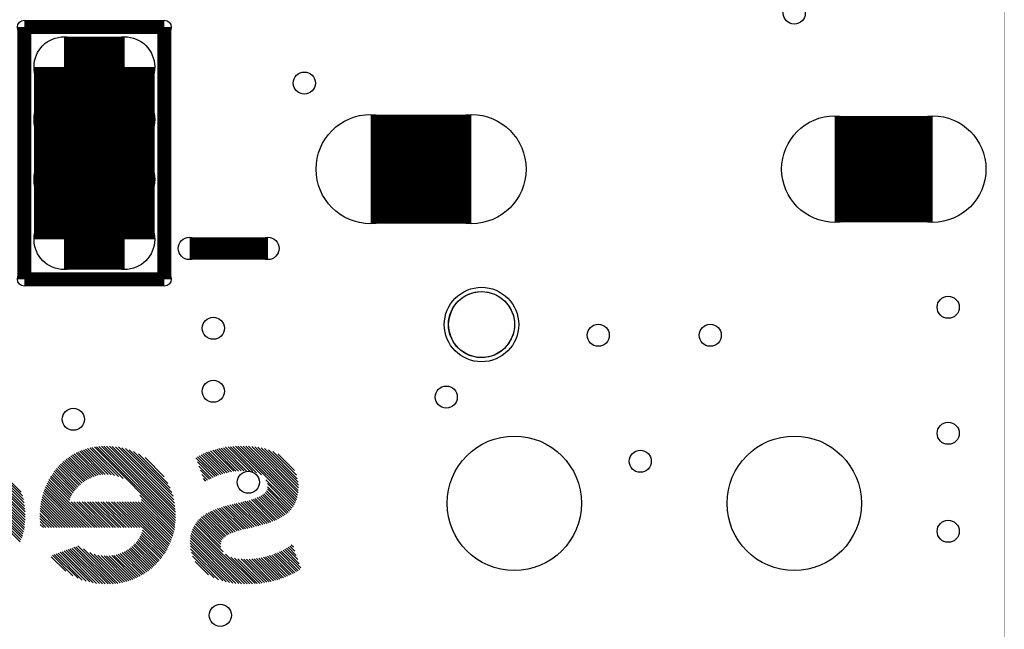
# Model space of a CAD drawing. Extents: x 0 to 26.8, y 0 to 19.7.
# Tile 11 of 12: x 17.9 to 26.8, y 10.3 to 15.8. Entities that reach past the tile are written whole.
import ezdxf

# ---------------------------------------------------------------- set-up
doc = ezdxf.new("R2010")
doc.units = 0
doc.layers.get('0').update_dxf_attribs({"linetype": 'CONTINUOUS'})
for name, color, linetype in [('SEEEDSTUDIOXIAONRF52840V1_1_GBO', 7, 'CONTINUOUS'), ('SEEEDSTUDIOXIAONRF52840V1_1_GBS', 6, 'CONTINUOUS'), ('SEEEDSTUDIOXIAONRF52840V1_1_TXT', 12, 'CONTINUOUS')]:
    doc.layers.add(name, color=color, linetype=linetype)

# ---------------------------------------------------------------- blocks, each defined once
blk = doc.blocks.new('ROUND_3')
blk.add_circle((0, 0), 0.0635)
blk = doc.blocks.new('ROUND_2')
blk.add_circle((0, 0), 0)
blk = doc.blocks.new('ROUND_18')
blk.add_circle((0, 0), 0.1016)
blk = doc.blocks.new('ROUND_20')
blk.add_circle((0, 0), 0.6096)
blk = doc.blocks.new('ROUND_22')
blk.add_circle((0, 0), 0.3378)
blk = doc.blocks.new('ROUND_21')
blk.add_circle((0, 0), 0.2731)
blk = doc.blocks.new('ROUND_23')
blk.add_circle((0, 0), 0.4826)
blk = doc.blocks.new('ROUND_24')
blk.add_circle((0, 0), 0.4953)
blk = doc.blocks.new('ROUND_85')
blk.add_circle((0, 0), 0.1003)
blk = doc.blocks.new('ROUND_5')
blk.add_circle((0, 0), 0.254)
blk = doc.blocks.new('ROUND_53')
blk.add_circle((0, 0), 0.2997)

msp = doc.modelspace()

# ---------------------------------------------------------------- linework, layer by layer
at = {"layer": 'SEEEDSTUDIOXIAONRF52840V1_1_GBO'}
for points, const_width in [([(26.797, 3.1877), (26.797, 17.1577)], 0.00254), ([(19.177, 15.7607), (17.907, 15.7607)], 0.127), ([(17.907, 15.7607), (17.907, 13.4747)], 0.127), ([(19.177, 13.4747), (19.177, 15.7607)], 0.127), ([(19.4056, 13.7541), (20.1168, 13.7541)], 0.2032), ([(17.907, 13.4747), (19.177, 13.4747)], 0.127)]:
    msp.add_lwpolyline(points, dxfattribs=dict(at, const_width=const_width))
for points in [[(21.86686, 13.2969), (21.91258, 13.32738)], [(21.91258, 13.32738), (21.96338, 13.3477)], [(21.96338, 13.3477), (22.01418, 13.3604)], [(22.01418, 13.3604), (22.06752, 13.36294)], [(22.06752, 13.36294), (22.12086, 13.35532)], [(22.12086, 13.35532), (22.17166, 13.34008)], [(22.17166, 13.34008), (22.21992, 13.31214)], [(22.21992, 13.31214), (22.2631, 13.27912)], [(21.79828, 13.21816), (21.82876, 13.26134)], [(21.82876, 13.26134), (21.86686, 13.2969)], [(22.2631, 13.27912), (22.29612, 13.23848)], [(22.29612, 13.23848), (22.32406, 13.19276)], [(21.76018, 13.11656), (21.77542, 13.16736)], [(21.77542, 13.16736), (21.79828, 13.21816)], [(22.32406, 13.19276), (22.34438, 13.14196)], [(22.34438, 13.14196), (22.35454, 13.09116)], [(21.7551, 13.06322), (21.76018, 13.11656)], [(21.76018, 13.00988), (21.7551, 13.06322)], [(22.35454, 13.09116), (22.35454, 13.03528)], [(21.77542, 12.95908), (21.76018, 13.00988)], [(21.79828, 12.90828), (21.77542, 12.95908)], [(22.34438, 12.98448), (22.32406, 12.93368)], [(22.35454, 13.03528), (22.34438, 12.98448)], [(21.82876, 12.8651), (21.79828, 12.90828)], [(21.86686, 12.82954), (21.82876, 12.8651)], [(22.29612, 12.88796), (22.2631, 12.84732)], [(22.32406, 12.93368), (22.29612, 12.88796)], [(21.91258, 12.79906), (21.86686, 12.82954)], [(21.96338, 12.77874), (21.91258, 12.79906)], [(22.01418, 12.76604), (21.96338, 12.77874)], [(22.17166, 12.78636), (22.12086, 12.77112)], [(22.21992, 12.8143), (22.17166, 12.78636)], [(22.2631, 12.84732), (22.21992, 12.8143)], [(22.06752, 12.7635), (22.01418, 12.76604)], [(22.12086, 12.77112), (22.06752, 12.7635)], [(17.18056, 11.95324), (17.907, 11.22426)], [(17.90954, 11.24712), (17.20088, 11.95578)], [(17.22374, 11.95832), (17.91208, 11.26744)], [(17.91462, 11.2903), (17.24406, 11.96086)], [(17.26946, 11.96086), (17.91462, 11.3157)], [(17.91462, 11.33856), (17.29232, 11.96086)], [(17.31772, 11.96086), (17.91462, 11.36396)], [(17.91208, 11.38936), (17.34312, 11.95832)], [(17.37106, 11.95578), (17.90954, 11.4173)], [(17.90446, 11.44778), (17.399, 11.9507)], [(17.42948, 11.94562), (17.89938, 11.47826)], [(17.88922, 11.50874), (17.4625, 11.93546)], [(17.49806, 11.9253), (17.87906, 11.5443)], [(18.34388, 11.88212), (18.53946, 11.68654)], [(18.55724, 11.69162), (18.35912, 11.88974)], [(18.3769, 11.8999), (18.57756, 11.6967)], [(18.59788, 11.70178), (18.39214, 11.90752)], [(18.40992, 11.91514), (18.6182, 11.70432)], [(18.64106, 11.70432), (18.42516, 11.92022)], [(18.44294, 11.92784), (18.66646, 11.70432)], [(18.6944, 11.70178), (18.46326, 11.93292)], [(18.48104, 11.94054), (18.72488, 11.69416)], [(18.76044, 11.684), (18.50136, 11.94562)], [(18.51914, 11.94816), (18.80362, 11.66622)], [(19.27098, 11.22172), (18.542, 11.95324)], [(18.56232, 11.95578), (19.27352, 11.24458)], [(19.27606, 11.2649), (18.58264, 11.95832)], [(18.6055, 11.96086), (19.2786, 11.28776)], [(19.2786, 11.31062), (18.62836, 11.96086)], [(18.65376, 11.96086), (19.2786, 11.33602)], [(19.2786, 11.36142), (18.67916, 11.96086)], [(18.70456, 11.95832), (19.27606, 11.38682)], [(19.27352, 11.41476), (18.7325, 11.95578)], [(18.76044, 11.95324), (19.26844, 11.4427)], [(19.26336, 11.47318), (18.79092, 11.94562)], [(18.82394, 11.938), (19.25574, 11.5062)], [(19.24558, 11.53922), (18.85696, 11.92784)], [(18.8976, 11.9126), (19.23034, 11.57986)], [(19.21002, 11.62304), (18.94332, 11.88974)], [(19.69008, 11.70432), (19.50974, 11.88212)], [(19.52752, 11.88974), (19.70786, 11.7094)], [(19.72564, 11.71448), (19.5453, 11.89736)], [(19.56054, 11.90498), (19.74596, 11.71956)], [(19.76628, 11.72464), (19.57832, 11.91006)], [(19.5961, 11.91768), (19.7866, 11.72718)], [(19.80692, 11.73226), (19.61642, 11.92276)], [(19.6342, 11.92784), (19.82724, 11.7348)], [(19.8501, 11.7348), (19.65452, 11.93292)], [(19.6723, 11.938), (19.87296, 11.73734)], [(19.89836, 11.73734), (19.69262, 11.94308)], [(19.71294, 11.94562), (19.92376, 11.7348)], [(19.9517, 11.73226), (19.73326, 11.9507)], [(19.75612, 11.95324), (19.97964, 11.72972)], [(20.01266, 11.71956), (19.77644, 11.95578)], [(20.05838, 11.69924), (19.7993, 11.95832)], [(19.82216, 11.96086), (20.35556, 11.42746)], [(20.36318, 11.4427), (19.84502, 11.96086)], [(19.86788, 11.96086), (20.3708, 11.46048)], [(20.37588, 11.47826), (19.89328, 11.96086)], [(19.91614, 11.96086), (20.3835, 11.49604)], [(20.38604, 11.51636), (19.94154, 11.96086)], [(19.96948, 11.95832), (20.39112, 11.53668)], [(20.39112, 11.55954), (19.99742, 11.95578)], [(20.02536, 11.9507), (20.39366, 11.5824)], [(20.39366, 11.6078), (20.05584, 11.94562)], [(20.08632, 11.938), (20.39112, 11.6332)], [(20.3835, 11.66368), (20.12188, 11.92784)], [(20.15998, 11.9126), (20.37588, 11.6967)], [(20.3581, 11.73988), (20.2057, 11.89228)], [(18.23466, 11.79576), (18.41754, 11.61288)], [(18.43024, 11.62558), (18.24736, 11.80846)], [(18.26006, 11.82116), (18.44548, 11.63574)], [(18.45818, 11.6459), (18.27276, 11.83132)], [(18.28546, 11.84148), (18.47342, 11.65606)], [(18.48866, 11.66368), (18.3007, 11.85164)], [(18.3134, 11.8618), (18.50644, 11.6713)], [(18.52168, 11.67892), (18.32864, 11.87196)], [(19.00174, 11.85672), (19.177, 11.68146)], [(19.46402, 11.85418), (19.63674, 11.684)], [(19.61896, 11.67638), (19.47672, 11.81862)], [(19.65198, 11.69162), (19.47926, 11.86434)], [(19.4945, 11.87196), (19.66976, 11.6967)], [(18.16862, 11.71702), (18.34896, 11.53668)], [(18.35912, 11.55192), (18.17878, 11.73226)], [(18.18894, 11.74496), (18.36928, 11.56462)], [(18.37944, 11.57732), (18.1991, 11.75766)], [(18.2118, 11.7729), (18.39214, 11.59002)], [(18.40484, 11.60272), (18.22196, 11.7856)], [(19.48942, 11.78052), (19.60118, 11.66876)], [(19.58594, 11.66114), (19.50466, 11.74242)], [(19.51736, 11.70432), (19.56816, 11.65352)], [(18.11528, 11.62558), (18.5166, 11.22426)], [(18.542, 11.22426), (18.1229, 11.64082)], [(18.13052, 11.6586), (18.31848, 11.47064)], [(18.32356, 11.49096), (18.14068, 11.67384)], [(18.1483, 11.68908), (18.33118, 11.5062)], [(18.3388, 11.52144), (18.15846, 11.70178)], [(19.55292, 11.64336), (19.5326, 11.66622)], [(20.3454, 11.41222), (20.09902, 11.65606)], [(20.11426, 11.6205), (20.33524, 11.39698)], [(18.39468, 11.22426), (18.07972, 11.53922)], [(18.08734, 11.557), (18.42008, 11.22426)], [(18.44294, 11.22426), (18.09242, 11.57478)], [(18.10004, 11.59256), (18.46834, 11.22426)], [(18.4912, 11.22426), (18.10766, 11.6078)], [(20.27428, 11.33856), (20.08124, 11.52906)], [(20.09394, 11.54176), (20.28698, 11.34872)], [(20.29968, 11.35888), (20.1041, 11.55446)], [(20.11172, 11.57224), (20.31238, 11.37158)], [(20.32508, 11.38428), (20.11426, 11.59256)], [(17.8689, 11.09218), (17.50568, 11.4554)], [(17.53108, 11.4554), (17.87652, 11.10996)], [(17.88414, 11.12774), (17.55394, 11.4554)], [(17.57934, 11.4554), (17.88922, 11.14552)], [(17.90446, 11.20394), (17.58696, 11.52144)], [(17.6022, 11.4808), (17.89938, 11.18362)], [(17.8943, 11.16584), (17.6022, 11.4554)], [(18.05686, 11.44016), (18.27276, 11.22426)], [(18.29816, 11.22426), (18.0594, 11.46048)], [(18.06448, 11.4808), (18.32356, 11.22426)], [(18.34642, 11.22426), (18.06956, 11.50112)], [(18.07464, 11.5189), (18.37182, 11.22426)], [(18.33118, 11.4554), (18.56486, 11.22426)], [(18.59026, 11.22426), (18.35658, 11.4554)], [(18.38198, 11.4554), (18.61312, 11.22426)], [(18.63852, 11.22426), (18.40484, 11.4554)], [(18.43024, 11.4554), (18.66138, 11.22426)], [(18.68678, 11.22426), (18.4531, 11.4554)], [(18.4785, 11.4554), (18.71218, 11.22426)], [(18.73504, 11.22426), (18.50136, 11.4554)], [(18.52676, 11.4554), (18.76044, 11.22426)], [(18.7833, 11.22426), (18.55216, 11.4554)], [(18.57502, 11.4554), (18.8087, 11.22426)], [(18.83156, 11.22426), (18.60042, 11.4554)], [(18.62328, 11.4554), (18.85696, 11.22426)], [(18.88236, 11.22426), (18.64868, 11.4554)], [(18.67154, 11.4554), (18.90522, 11.22426)], [(18.93062, 11.22426), (18.69694, 11.4554)], [(18.7198, 11.4554), (18.95348, 11.22426)], [(18.97888, 11.22426), (18.7452, 11.4554)], [(18.7706, 11.4554), (19.2024, 11.0236)], [(19.21002, 11.04138), (18.79346, 11.4554)], [(18.81886, 11.4554), (19.21764, 11.05662)], [(19.22526, 11.07186), (18.84172, 11.4554)], [(18.86712, 11.4554), (19.23288, 11.08964)], [(19.2405, 11.10742), (18.88998, 11.4554)], [(18.91538, 11.4554), (19.24558, 11.1252)], [(19.2532, 11.14298), (18.94078, 11.4554)], [(18.95348, 11.51636), (19.26844, 11.2014)], [(18.96364, 11.4554), (19.25828, 11.1633)], [(19.26336, 11.18108), (18.96872, 11.47826)], [(19.80946, 11.43762), (20.01266, 11.23442)], [(20.03298, 11.2395), (19.82978, 11.44016)], [(19.8501, 11.44524), (20.05076, 11.24458)], [(20.07108, 11.24966), (19.87042, 11.45032)], [(19.8882, 11.4554), (20.08886, 11.25474)], [(20.10918, 11.25982), (19.90852, 11.46048)], [(19.92884, 11.46302), (20.12696, 11.2649)], [(20.14474, 11.27252), (19.94662, 11.4681)], [(19.96694, 11.47572), (20.16252, 11.28014)], [(20.1803, 11.28522), (19.98472, 11.4808)], [(20.0025, 11.48588), (20.19554, 11.29284)], [(20.21332, 11.30046), (20.02028, 11.4935)], [(20.03806, 11.50112), (20.22856, 11.31062)], [(20.2438, 11.31824), (20.0533, 11.50874)], [(20.06854, 11.5189), (20.25904, 11.3284)], [(18.0467, 11.35126), (18.17624, 11.22426)], [(18.04924, 11.39698), (18.2245, 11.22426)], [(18.20164, 11.22426), (18.04924, 11.37666)], [(18.2499, 11.22426), (18.05432, 11.41984)], [(19.558, 11.34872), (19.75104, 11.15568)], [(19.76628, 11.1633), (19.57324, 11.35634)], [(19.59102, 11.36396), (19.78406, 11.17092)], [(19.80184, 11.17854), (19.60626, 11.37158)], [(19.62404, 11.3792), (19.81962, 11.18362)], [(19.8374, 11.19124), (19.64182, 11.38682)], [(19.6596, 11.39444), (19.85518, 11.19632)], [(19.8755, 11.2014), (19.67738, 11.39952)], [(19.69516, 11.4046), (19.89582, 11.20648)], [(19.9136, 11.21156), (19.71294, 11.41222)], [(19.73326, 11.4173), (19.93392, 11.2141)], [(19.95424, 11.21918), (19.75104, 11.42238)], [(19.77136, 11.42746), (19.97456, 11.22426)], [(19.99234, 11.22934), (19.79168, 11.43254)], [(18.15338, 11.22426), (18.0467, 11.3284)], [(18.0467, 11.303), (18.12798, 11.22426)], [(18.10258, 11.22426), (18.04924, 11.2776)], [(19.69008, 11.04392), (19.4691, 11.26744)], [(19.47926, 11.28268), (19.69008, 11.07186)], [(19.69262, 11.09218), (19.48942, 11.29538)], [(19.50212, 11.30554), (19.70024, 11.10996)], [(19.7104, 11.12266), (19.51482, 11.31824)], [(19.53006, 11.3284), (19.7231, 11.13536)], [(19.7358, 11.14552), (19.5453, 11.33856)], [(18.05178, 11.24966), (18.07972, 11.22426)], [(19.17446, 10.98042), (18.9738, 11.17854)], [(18.97888, 11.19886), (19.18462, 10.99312)], [(19.19224, 11.00836), (18.98142, 11.22172)], [(19.42084, 11.16838), (19.87804, 10.71118)], [(19.90344, 10.71118), (19.42592, 11.1887)], [(19.43354, 11.20648), (19.92884, 10.71118)], [(19.9517, 10.71118), (19.44116, 11.22426)], [(19.9771, 10.71118), (19.44878, 11.2395)], [(19.45894, 11.25474), (19.7104, 11.00328)], [(19.10842, 10.89914), (18.92046, 11.0871)], [(18.93062, 11.0998), (19.12112, 10.91184)], [(19.13128, 10.92454), (18.94078, 11.11504)], [(18.95094, 11.13028), (19.14398, 10.93724)], [(19.15414, 10.94994), (18.95856, 11.14552)], [(18.96618, 11.16076), (19.1643, 10.96518)], [(19.7993, 10.7188), (19.41068, 11.10488)], [(19.41068, 11.08202), (19.76882, 10.72388)], [(19.41322, 11.12774), (19.82724, 10.71626)], [(19.85264, 10.71372), (19.41576, 11.1506)], [(18.21434, 10.99058), (18.46834, 10.73658)], [(18.50136, 10.72896), (18.23212, 10.9982)], [(18.2499, 11.00328), (18.53184, 10.72134)], [(18.56232, 10.71626), (18.26768, 11.0109)], [(18.28546, 11.01598), (18.58772, 10.71372)], [(18.61566, 10.71118), (18.30324, 11.0236)], [(18.32102, 11.02868), (18.64106, 10.71118)], [(18.66646, 10.71118), (18.3388, 11.0363)], [(18.35658, 11.04392), (18.68932, 10.71118)], [(18.71218, 10.71118), (18.37436, 11.049)], [(18.39214, 11.05662), (18.73504, 10.71372)], [(18.75536, 10.71626), (18.44294, 11.02868)], [(18.50136, 10.99566), (18.77568, 10.72134)], [(18.79346, 10.99566), (18.98904, 10.80008)], [(19.00428, 10.81024), (18.81124, 11.00328)], [(18.82648, 11.0109), (19.01698, 10.8204)], [(19.03222, 10.83056), (18.84172, 11.02106)], [(18.85696, 11.02868), (19.04492, 10.84072)], [(19.06016, 10.85088), (18.86966, 11.03884)], [(18.88236, 11.05154), (19.07286, 10.86358)], [(19.08556, 10.87374), (18.8976, 11.0617)], [(18.90776, 11.0744), (19.09826, 10.88644)], [(19.73834, 10.72896), (19.41322, 11.05662)], [(19.41576, 11.02868), (19.70786, 10.73912)], [(19.42338, 10.9982), (19.66976, 10.74928)], [(20.20316, 10.99312), (20.37588, 10.82294)], [(20.39112, 10.83056), (20.22094, 11.00074)], [(20.23618, 11.00836), (20.40636, 10.84072)], [(20.41652, 10.85596), (20.25396, 11.01852)], [(20.2692, 11.02614), (20.40128, 10.89406)], [(20.38858, 10.93216), (20.28444, 11.0363)], [(20.29968, 11.04392), (20.37334, 10.97026)], [(20.36064, 11.00836), (20.31492, 11.05408)], [(20.32762, 11.06424), (20.34794, 11.04646)], [(18.15084, 10.95756), (18.28292, 10.82548)], [(18.34642, 10.78484), (18.161, 10.9728)], [(18.17878, 10.97788), (18.39468, 10.76198)], [(18.43278, 10.74674), (18.19656, 10.9855)], [(18.796, 10.72388), (18.53946, 10.98042)], [(18.57502, 10.9728), (18.81632, 10.72896)], [(18.83664, 10.73404), (18.60296, 10.96772)], [(18.6309, 10.96518), (18.85442, 10.73912)], [(18.8722, 10.7442), (18.65376, 10.96518)], [(18.67662, 10.96518), (18.88998, 10.75182)], [(18.90776, 10.75944), (18.69948, 10.96772)], [(18.7198, 10.97026), (18.92554, 10.76706)], [(18.94078, 10.77468), (18.74012, 10.97534)], [(18.7579, 10.98042), (18.95856, 10.7823)], [(18.9738, 10.79246), (18.77568, 10.98804)], [(19.62912, 10.76706), (19.43354, 10.96264)], [(19.4564, 10.91438), (19.57832, 10.795)], [(19.73072, 10.98042), (19.99996, 10.71372)], [(20.02028, 10.71372), (19.78152, 10.95502)], [(19.81454, 10.94486), (20.04314, 10.71626)], [(20.066, 10.7188), (19.84502, 10.93978)], [(19.87296, 10.93724), (20.08632, 10.72388)], [(20.10664, 10.72642), (19.89836, 10.9347)], [(19.92376, 10.9347), (20.12696, 10.7315)], [(20.14728, 10.73404), (19.94662, 10.9347)], [(19.96948, 10.93724), (20.1676, 10.73912)], [(20.18538, 10.7442), (19.99234, 10.93978)], [(20.01266, 10.94232), (20.2057, 10.74928)], [(20.22348, 10.75436), (20.03552, 10.94486)], [(20.05584, 10.9474), (20.24126, 10.76198)], [(20.25904, 10.76706), (20.07616, 10.95248)], [(20.09394, 10.95756), (20.27682, 10.77468)], [(20.2946, 10.7823), (20.11426, 10.96264)], [(20.13204, 10.96772), (20.31238, 10.78992)], [(20.32762, 10.79754), (20.15236, 10.9728)], [(20.17014, 10.98042), (20.3454, 10.80516)], [(20.36064, 10.81278), (20.18538, 10.98804)]]:
    msp.add_lwpolyline(points, dxfattribs=at)
at = {"layer": 'SEEEDSTUDIOXIAONRF52840V1_1_GBS'}
for points, const_width in [([(26.797, 3.1877), (26.797, 17.1577)], 0.00254), ([(18.26768, 13.83538), (18.26768, 15.40002)], 0.5461), ([(18.26768, 15.40002), (18.81632, 15.40002)], 0.5461), ([(18.81632, 15.40002), (18.81632, 13.83538)], 0.5461), ([(18.26768, 14.9225), (18.81632, 14.9225)], 0.5461), ([(21.96338, 14.47292), (21.04898, 14.47292)], 0.9906), ([(26.1493, 14.47292), (25.2603, 14.47292)], 0.9652), ([(18.81632, 14.37894), (18.26768, 14.37894)], 0.5461), ([(18.81632, 13.83538), (18.26768, 13.83538)], 0.5461)]:
    msp.add_lwpolyline(points, dxfattribs=dict(at, const_width=const_width))
for points in [[(21.86686, 13.2969), (21.91258, 13.32738)], [(21.91258, 13.32738), (21.96338, 13.3477)], [(21.96338, 13.3477), (22.01418, 13.3604)], [(22.01418, 13.3604), (22.06752, 13.36294)], [(22.06752, 13.36294), (22.12086, 13.35532)], [(22.12086, 13.35532), (22.17166, 13.34008)], [(22.17166, 13.34008), (22.21992, 13.31214)], [(22.21992, 13.31214), (22.2631, 13.27912)], [(21.79828, 13.21816), (21.82876, 13.26134)], [(21.82876, 13.26134), (21.86686, 13.2969)], [(22.2631, 13.27912), (22.29612, 13.23848)], [(22.29612, 13.23848), (22.32406, 13.19276)], [(21.76018, 13.11656), (21.77542, 13.16736)], [(21.77542, 13.16736), (21.79828, 13.21816)], [(22.32406, 13.19276), (22.34438, 13.14196)], [(22.34438, 13.14196), (22.35454, 13.09116)], [(21.7551, 13.06322), (21.76018, 13.11656)], [(21.76018, 13.00988), (21.7551, 13.06322)], [(22.35454, 13.09116), (22.35454, 13.03528)], [(21.77542, 12.95908), (21.76018, 13.00988)], [(21.79828, 12.90828), (21.77542, 12.95908)], [(22.34438, 12.98448), (22.32406, 12.93368)], [(22.35454, 13.03528), (22.34438, 12.98448)], [(21.82876, 12.8651), (21.79828, 12.90828)], [(21.86686, 12.82954), (21.82876, 12.8651)], [(22.29612, 12.88796), (22.2631, 12.84732)], [(22.32406, 12.93368), (22.29612, 12.88796)], [(21.91258, 12.79906), (21.86686, 12.82954)], [(21.96338, 12.77874), (21.91258, 12.79906)], [(22.01418, 12.76604), (21.96338, 12.77874)], [(22.17166, 12.78636), (22.12086, 12.77112)], [(22.21992, 12.8143), (22.17166, 12.78636)], [(22.2631, 12.84732), (22.21992, 12.8143)], [(22.06752, 12.7635), (22.01418, 12.76604)], [(22.12086, 12.77112), (22.06752, 12.7635)]]:
    msp.add_lwpolyline(points, dxfattribs=at)

# ---------------------------------------------------------------- block references
at = {"layer": 'SEEEDSTUDIOXIAONRF52840V1_1_GBO'}
for name, p in [('ROUND_3', (17.907, 15.7607)), ('ROUND_3', (19.177, 15.7607)), ('ROUND_18', (19.4056, 13.7541)), ('ROUND_18', (20.1168, 13.7541)), ('ROUND_3', (17.907, 13.4747)), ('ROUND_3', (17.907, 13.4747)), ('ROUND_3', (19.177, 13.4747)), ('ROUND_2', (22.06752, 13.36294)), ('ROUND_2', (22.01418, 13.3604)), ('ROUND_2', (22.12086, 13.35532)), ('ROUND_2', (21.96338, 13.3477)), ('ROUND_2', (22.17166, 13.34008)), ('ROUND_2', (21.91258, 13.32738)), ('ROUND_2', (22.21992, 13.31214)), ('ROUND_2', (21.86686, 13.2969)), ('ROUND_2', (22.2631, 13.27912)), ('ROUND_2', (21.82876, 13.26134)), ('ROUND_2', (22.29612, 13.23848)), ('ROUND_2', (21.79828, 13.21816)), ('ROUND_2', (22.32406, 13.19276)), ('ROUND_2', (21.77542, 13.16736)), ('ROUND_2', (22.34438, 13.14196)), ('ROUND_2', (21.76018, 13.11656)), ('ROUND_2', (22.35454, 13.09116)), ('ROUND_2', (21.7551, 13.06322)), ('ROUND_2', (21.7551, 13.06322)), ('ROUND_2', (22.35454, 13.03528)), ('ROUND_2', (21.76018, 13.00988)), ('ROUND_2', (22.34438, 12.98448)), ('ROUND_2', (21.77542, 12.95908)), ('ROUND_2', (22.32406, 12.93368)), ('ROUND_2', (21.79828, 12.90828)), ('ROUND_2', (22.29612, 12.88796)), ('ROUND_2', (21.82876, 12.8651)), ('ROUND_2', (22.2631, 12.84732)), ('ROUND_2', (21.86686, 12.82954)), ('ROUND_2', (22.21992, 12.8143)), ('ROUND_2', (21.91258, 12.79906)), ('ROUND_2', (22.17166, 12.78636)), ('ROUND_2', (21.96338, 12.77874)), ('ROUND_2', (22.12086, 12.77112)), ('ROUND_2', (22.01418, 12.76604)), ('ROUND_2', (22.06752, 12.7635)), ('ROUND_2', (19.82216, 11.96086)), ('ROUND_2', (19.84502, 11.96086)), ('ROUND_2', (19.86788, 11.96086)), ('ROUND_2', (19.89328, 11.96086)), ('ROUND_2', (19.91614, 11.96086)), ('ROUND_2', (19.94154, 11.96086)), ('ROUND_2', (18.67916, 11.96086)), ('ROUND_2', (18.65376, 11.96086)), ('ROUND_2', (18.62836, 11.96086)), ('ROUND_2', (18.6055, 11.96086)), ('ROUND_2', (19.7993, 11.95832)), ('ROUND_2', (19.96948, 11.95832)), ('ROUND_2', (18.70456, 11.95832)), ('ROUND_2', (18.58264, 11.95832)), ('ROUND_2', (19.99742, 11.95578)), ('ROUND_2', (19.77644, 11.95578)), ('ROUND_2', (18.7325, 11.95578)), ('ROUND_2', (18.56232, 11.95578)), ('ROUND_2', (19.75612, 11.95324)), ('ROUND_2', (18.76044, 11.95324)), ('ROUND_2', (18.542, 11.95324)), ('ROUND_2', (20.02536, 11.9507)), ('ROUND_2', (19.73326, 11.9507)), ('ROUND_2', (18.51914, 11.94816)), ('ROUND_2', (20.05584, 11.94562)), ('ROUND_2', (19.71294, 11.94562)), ('ROUND_2', (18.79092, 11.94562)), ('ROUND_2', (18.50136, 11.94562)), ('ROUND_2', (19.69262, 11.94308)), ('ROUND_2', (18.48104, 11.94054)), ('ROUND_2', (20.08632, 11.938)), ('ROUND_2', (19.6723, 11.938)), ('ROUND_2', (18.82394, 11.938)), ('ROUND_2', (19.65452, 11.93292)), ('ROUND_2', (18.46326, 11.93292)), ('ROUND_2', (20.12188, 11.92784)), ('ROUND_2', (19.6342, 11.92784)), ('ROUND_2', (18.85696, 11.92784)), ('ROUND_2', (18.44294, 11.92784)), ('ROUND_2', (19.61642, 11.92276)), ('ROUND_2', (18.42516, 11.92022)), ('ROUND_2', (19.5961, 11.91768)), ('ROUND_2', (18.40992, 11.91514)), ('ROUND_2', (20.15998, 11.9126)), ('ROUND_2', (18.8976, 11.9126)), ('ROUND_2', (19.57832, 11.91006)), ('ROUND_2', (18.39214, 11.90752)), ('ROUND_2', (19.56054, 11.90498)), ('ROUND_2', (18.3769, 11.8999)), ('ROUND_2', (19.5453, 11.89736)), ('ROUND_2', (20.2057, 11.89228)), ('ROUND_2', (19.52752, 11.88974)), ('ROUND_2', (18.35912, 11.88974)), ('ROUND_2', (18.94332, 11.88974)), ('ROUND_2', (19.50974, 11.88212)), ('ROUND_2', (18.34388, 11.88212)), ('ROUND_2', (19.4945, 11.87196)), ('ROUND_2', (18.32864, 11.87196)), ('ROUND_2', (19.47926, 11.86434)), ('ROUND_2', (18.3134, 11.8618)), ('ROUND_2', (19.00174, 11.85672)), ('ROUND_2', (19.46402, 11.85418)), ('ROUND_2', (18.3007, 11.85164)), ('ROUND_2', (18.28546, 11.84148)), ('ROUND_2', (18.27276, 11.83132)), ('ROUND_2', (18.26006, 11.82116)), ('ROUND_2', (19.47672, 11.81862)), ('ROUND_2', (18.24736, 11.80846)), ('ROUND_2', (18.23466, 11.79576)), ('ROUND_2', (18.22196, 11.7856)), ('ROUND_2', (19.48942, 11.78052)), ('ROUND_2', (18.2118, 11.7729)), ('ROUND_2', (18.1991, 11.75766)), ('ROUND_2', (18.18894, 11.74496)), ('ROUND_2', (19.50466, 11.74242)), ('ROUND_2', (20.3581, 11.73988)), ('ROUND_2', (19.89836, 11.73734)), ('ROUND_2', (19.87296, 11.73734)), ('ROUND_2', (19.92376, 11.7348)), ('ROUND_2', (19.8501, 11.7348)), ('ROUND_2', (19.82724, 11.7348)), ('ROUND_2', (19.9517, 11.73226)), ('ROUND_2', (19.80692, 11.73226)), ('ROUND_2', (18.17878, 11.73226)), ('ROUND_2', (19.97964, 11.72972)), ('ROUND_2', (19.7866, 11.72718)), ('ROUND_2', (19.76628, 11.72464)), ('ROUND_2', (20.01266, 11.71956)), ('ROUND_2', (19.74596, 11.71956)), ('ROUND_2', (18.16862, 11.71702)), ('ROUND_2', (19.72564, 11.71448)), ('ROUND_2', (19.70786, 11.7094)), ('ROUND_2', (19.69008, 11.70432)), ('ROUND_2', (19.51736, 11.70432)), ('ROUND_2', (18.66646, 11.70432)), ('ROUND_2', (18.64106, 11.70432)), ('ROUND_2', (18.6182, 11.70432)), ('ROUND_2', (18.6944, 11.70178)), ('ROUND_2', (18.59788, 11.70178)), ('ROUND_2', (18.15846, 11.70178)), ('ROUND_2', (20.05838, 11.69924)), ('ROUND_2', (20.37588, 11.6967)), ('ROUND_2', (19.66976, 11.6967)), ('ROUND_2', (18.57756, 11.6967)), ('ROUND_2', (18.72488, 11.69416)), ('ROUND_2', (19.65198, 11.69162)), ('ROUND_2', (18.55724, 11.69162)), ('ROUND_2', (18.1483, 11.68908)), ('ROUND_2', (18.53946, 11.68654)), ('ROUND_2', (19.63674, 11.684)), ('ROUND_2', (18.76044, 11.684)), ('ROUND_2', (19.177, 11.68146)), ('ROUND_2', (18.52168, 11.67892)), ('ROUND_2', (19.61896, 11.67638)), ('ROUND_2', (18.14068, 11.67384)), ('ROUND_2', (18.50644, 11.6713)), ('ROUND_2', (19.60118, 11.66876)), ('ROUND_2', (19.5326, 11.66622)), ('ROUND_2', (18.80362, 11.66622)), ('ROUND_2', (20.3835, 11.66368)), ('ROUND_2', (18.48866, 11.66368)), ('ROUND_2', (19.58594, 11.66114)), ('ROUND_2', (18.13052, 11.6586)), ('ROUND_2', (20.09902, 11.65606)), ('ROUND_2', (18.47342, 11.65606)), ('ROUND_2', (19.56816, 11.65352)), ('ROUND_2', (18.45818, 11.6459)), ('ROUND_2', (19.55292, 11.64336)), ('ROUND_2', (18.1229, 11.64082)), ('ROUND_2', (18.44548, 11.63574)), ('ROUND_2', (20.39112, 11.6332)), ('ROUND_2', (18.43024, 11.62558)), ('ROUND_2', (18.11528, 11.62558)), ('ROUND_2', (19.21002, 11.62304)), ('ROUND_2', (20.11426, 11.6205)), ('ROUND_2', (18.41754, 11.61288)), ('ROUND_2', (20.39366, 11.6078)), ('ROUND_2', (18.10766, 11.6078)), ('ROUND_2', (18.40484, 11.60272)), ('ROUND_2', (20.11426, 11.59256)), ('ROUND_2', (18.10004, 11.59256)), ('ROUND_2', (18.39214, 11.59002)), ('ROUND_2', (20.39366, 11.5824)), ('ROUND_2', (19.23034, 11.57986)), ('ROUND_2', (18.37944, 11.57732)), ('ROUND_2', (18.09242, 11.57478)), ('ROUND_2', (20.11172, 11.57224)), ('ROUND_2', (18.36928, 11.56462)), ('ROUND_2', (20.39112, 11.55954)), ('ROUND_2', (18.08734, 11.557)), ('ROUND_2', (20.1041, 11.55446)), ('ROUND_2', (18.35912, 11.55192)), ('ROUND_2', (17.87906, 11.5443)), ('ROUND_2', (20.09394, 11.54176)), ('ROUND_2', (19.24558, 11.53922)), ('ROUND_2', (18.07972, 11.53922)), ('ROUND_2', (20.39112, 11.53668)), ('ROUND_2', (18.34896, 11.53668)), ('ROUND_2', (20.08124, 11.52906)), ('ROUND_2', (18.3388, 11.52144)), ('ROUND_2', (20.06854, 11.5189)), ('ROUND_2', (18.07464, 11.5189)), ('ROUND_2', (20.38604, 11.51636)), ('ROUND_2', (18.95348, 11.51636)), ('ROUND_2', (20.0533, 11.50874)), ('ROUND_2', (17.88922, 11.50874)), ('ROUND_2', (19.25574, 11.5062)), ('ROUND_2', (18.33118, 11.5062)), ('ROUND_2', (20.03806, 11.50112)), ('ROUND_2', (18.06956, 11.50112)), ('ROUND_2', (20.3835, 11.49604)), ('ROUND_2', (20.02028, 11.4935)), ('ROUND_2', (18.32356, 11.49096)), ('ROUND_2', (20.0025, 11.48588)), ('ROUND_2', (19.98472, 11.4808)), ('ROUND_2', (18.06448, 11.4808)), ('ROUND_2', (20.37588, 11.47826)), ('ROUND_2', (17.89938, 11.47826)), ('ROUND_2', (18.96872, 11.47826)), ('ROUND_2', (19.96694, 11.47572)), ('ROUND_2', (19.26336, 11.47318)), ('ROUND_2', (18.31848, 11.47064)), ('ROUND_2', (19.94662, 11.4681)), ('ROUND_2', (19.92884, 11.46302)), ('ROUND_2', (19.90852, 11.46048)), ('ROUND_2', (20.3708, 11.46048)), ('ROUND_2', (18.0594, 11.46048)), ('ROUND_2', (19.8882, 11.4554)), ('ROUND_2', (18.33118, 11.4554)), ('ROUND_2', (18.96364, 11.4554)), ('ROUND_2', (18.94078, 11.4554)), ('ROUND_2', (18.91538, 11.4554)), ('ROUND_2', (18.88998, 11.4554)), ('ROUND_2', (18.86712, 11.4554)), ('ROUND_2', (18.84172, 11.4554)), ('ROUND_2', (18.81886, 11.4554)), ('ROUND_2', (18.79346, 11.4554)), ('ROUND_2', (18.7706, 11.4554)), ('ROUND_2', (18.7452, 11.4554)), ('ROUND_2', (18.7198, 11.4554)), ('ROUND_2', (18.69694, 11.4554)), ('ROUND_2', (18.67154, 11.4554)), ('ROUND_2', (18.64868, 11.4554)), ('ROUND_2', (18.62328, 11.4554)), ('ROUND_2', (18.60042, 11.4554)), ('ROUND_2', (18.57502, 11.4554)), ('ROUND_2', (18.55216, 11.4554)), ('ROUND_2', (18.52676, 11.4554)), ('ROUND_2', (18.50136, 11.4554)), ('ROUND_2', (18.4785, 11.4554)), ('ROUND_2', (18.4531, 11.4554)), ('ROUND_2', (18.43024, 11.4554)), ('ROUND_2', (18.40484, 11.4554)), ('ROUND_2', (18.38198, 11.4554)), ('ROUND_2', (18.35658, 11.4554)), ('ROUND_2', (19.87042, 11.45032)), ('ROUND_2', (17.90446, 11.44778)), ('ROUND_2', (19.8501, 11.44524)), ('ROUND_2', (20.36318, 11.4427)), ('ROUND_2', (19.26844, 11.4427)), ('ROUND_2', (19.82978, 11.44016)), ('ROUND_2', (18.05686, 11.44016)), ('ROUND_2', (19.80946, 11.43762)), ('ROUND_2', (19.79168, 11.43254)), ('ROUND_2', (19.77136, 11.42746)), ('ROUND_2', (20.35556, 11.42746)), ('ROUND_2', (19.75104, 11.42238)), ('ROUND_2', (18.05432, 11.41984)), ('ROUND_2', (19.73326, 11.4173)), ('ROUND_2', (17.90954, 11.4173)), ('ROUND_2', (19.27352, 11.41476)), ('ROUND_2', (19.71294, 11.41222)), ('ROUND_2', (20.3454, 11.41222)), ('ROUND_2', (19.69516, 11.4046)), ('ROUND_2', (19.67738, 11.39952)), ('ROUND_2', (20.33524, 11.39698)), ('ROUND_2', (18.04924, 11.39698)), ('ROUND_2', (19.6596, 11.39444)), ('ROUND_2', (17.91208, 11.38936)), ('ROUND_2', (19.64182, 11.38682)), ('ROUND_2', (19.27606, 11.38682)), ('ROUND_2', (20.32508, 11.38428)), ('ROUND_2', (19.62404, 11.3792)), ('ROUND_2', (18.04924, 11.37666)), ('ROUND_2', (19.60626, 11.37158)), ('ROUND_2', (20.31238, 11.37158)), ('ROUND_2', (19.59102, 11.36396)), ('ROUND_2', (17.91462, 11.36396)), ('ROUND_2', (19.2786, 11.36142)), ('ROUND_2', (20.29968, 11.35888)), ('ROUND_2', (19.57324, 11.35634)), ('ROUND_2', (18.0467, 11.35126)), ('ROUND_2', (19.558, 11.34872)), ('ROUND_2', (20.28698, 11.34872)), ('ROUND_2', (19.5453, 11.33856)), ('ROUND_2', (20.27428, 11.33856)), ('ROUND_2', (17.91462, 11.33856)), ('ROUND_2', (19.2786, 11.33602)), ('ROUND_2', (19.53006, 11.3284)), ('ROUND_2', (20.25904, 11.3284)), ('ROUND_2', (18.0467, 11.3284)), ('ROUND_2', (19.51482, 11.31824)), ('ROUND_2', (20.2438, 11.31824)), ('ROUND_2', (17.91462, 11.3157)), ('ROUND_2', (20.22856, 11.31062)), ('ROUND_2', (19.2786, 11.31062)), ('ROUND_2', (19.50212, 11.30554)), ('ROUND_2', (18.0467, 11.303)), ('ROUND_2', (20.21332, 11.30046)), ('ROUND_2', (19.48942, 11.29538)), ('ROUND_2', (20.19554, 11.29284)), ('ROUND_2', (17.91462, 11.2903)), ('ROUND_2', (19.2786, 11.28776)), ('ROUND_2', (20.1803, 11.28522)), ('ROUND_2', (19.47926, 11.28268)), ('ROUND_2', (20.16252, 11.28014)), ('ROUND_2', (18.04924, 11.2776)), ('ROUND_2', (20.14474, 11.27252)), ('ROUND_2', (19.4691, 11.26744)), ('ROUND_2', (17.91208, 11.26744)), ('ROUND_2', (20.12696, 11.2649)), ('ROUND_2', (19.27606, 11.2649)), ('ROUND_2', (20.10918, 11.25982)), ('ROUND_2', (19.45894, 11.25474)), ('ROUND_2', (20.08886, 11.25474)), ('ROUND_2', (20.07108, 11.24966)), ('ROUND_2', (18.05178, 11.24966)), ('ROUND_2', (17.90954, 11.24712)), ('ROUND_2', (20.05076, 11.24458)), ('ROUND_2', (19.27352, 11.24458)), ('ROUND_2', (19.44878, 11.2395)), ('ROUND_2', (20.03298, 11.2395)), ('ROUND_2', (20.01266, 11.23442)), ('ROUND_2', (19.99234, 11.22934)), ('ROUND_2', (19.97456, 11.22426)), ('ROUND_2', (18.56486, 11.22426)), ('ROUND_2', (18.542, 11.22426)), ('ROUND_2', (18.5166, 11.22426)), ('ROUND_2', (18.4912, 11.22426)), ('ROUND_2', (18.46834, 11.22426)), ('ROUND_2', (18.44294, 11.22426)), ('ROUND_2', (18.42008, 11.22426)), ('ROUND_2', (18.39468, 11.22426)), ('ROUND_2', (18.37182, 11.22426)), ('ROUND_2', (18.34642, 11.22426)), ('ROUND_2', (18.32356, 11.22426)), ('ROUND_2', (18.29816, 11.22426)), ('ROUND_2', (18.27276, 11.22426)), ('ROUND_2', (18.2499, 11.22426)), ('ROUND_2', (18.2245, 11.22426)), ('ROUND_2', (18.20164, 11.22426)), ('ROUND_2', (18.17624, 11.22426)), ('ROUND_2', (18.15338, 11.22426)), ('ROUND_2', (18.12798, 11.22426)), ('ROUND_2', (18.10258, 11.22426)), ('ROUND_2', (18.07972, 11.22426)), ('ROUND_2', (17.907, 11.22426)), ('ROUND_2', (18.97888, 11.22426)), ('ROUND_2', (18.95348, 11.22426)), ('ROUND_2', (18.93062, 11.22426)), ('ROUND_2', (18.90522, 11.22426)), ('ROUND_2', (18.88236, 11.22426)), ('ROUND_2', (18.85696, 11.22426)), ('ROUND_2', (18.83156, 11.22426)), ('ROUND_2', (18.8087, 11.22426)), ('ROUND_2', (18.7833, 11.22426)), ('ROUND_2', (18.76044, 11.22426)), ('ROUND_2', (18.73504, 11.22426)), ('ROUND_2', (18.71218, 11.22426)), ('ROUND_2', (18.68678, 11.22426)), ('ROUND_2', (18.66138, 11.22426)), ('ROUND_2', (18.63852, 11.22426)), ('ROUND_2', (18.61312, 11.22426)), ('ROUND_2', (18.59026, 11.22426)), ('ROUND_2', (19.44116, 11.22426)), ('ROUND_2', (19.27098, 11.22172)), ('ROUND_2', (18.98142, 11.22172)), ('ROUND_2', (19.95424, 11.21918)), ('ROUND_2', (19.93392, 11.2141)), ('ROUND_2', (19.9136, 11.21156)), ('ROUND_2', (19.89582, 11.20648)), ('ROUND_2', (19.43354, 11.20648)), ('ROUND_2', (17.90446, 11.20394)), ('ROUND_2', (19.8755, 11.2014)), ('ROUND_2', (19.26844, 11.2014)), ('ROUND_2', (18.97888, 11.19886)), ('ROUND_2', (19.85518, 11.19632)), ('ROUND_2', (19.8374, 11.19124)), ('ROUND_2', (19.42592, 11.1887)), ('ROUND_2', (19.81962, 11.18362)), ('ROUND_2', (17.89938, 11.18362)), ('ROUND_2', (19.26336, 11.18108)), ('ROUND_2', (19.80184, 11.17854)), ('ROUND_2', (18.9738, 11.17854)), ('ROUND_2', (19.78406, 11.17092)), ('ROUND_2', (19.42084, 11.16838)), ('ROUND_2', (17.8943, 11.16584)), ('ROUND_2', (19.76628, 11.1633)), ('ROUND_2', (19.25828, 11.1633)), ('ROUND_2', (18.96618, 11.16076)), ('ROUND_2', (19.75104, 11.15568)), ('ROUND_2', (19.41576, 11.1506)), ('ROUND_2', (19.7358, 11.14552)), ('ROUND_2', (17.88922, 11.14552)), ('ROUND_2', (18.95856, 11.14552)), ('ROUND_2', (19.2532, 11.14298)), ('ROUND_2', (19.7231, 11.13536)), ('ROUND_2', (18.95094, 11.13028)), ('ROUND_2', (17.88414, 11.12774)), ('ROUND_2', (19.41322, 11.12774)), ('ROUND_2', (19.24558, 11.1252)), ('ROUND_2', (19.7104, 11.12266)), ('ROUND_2', (18.94078, 11.11504)), ('ROUND_2', (19.70024, 11.10996)), ('ROUND_2', (17.87652, 11.10996)), ('ROUND_2', (19.2405, 11.10742)), ('ROUND_2', (19.41068, 11.10488)), ('ROUND_2', (18.93062, 11.0998)), ('ROUND_2', (19.69262, 11.09218)), ('ROUND_2', (17.8689, 11.09218)), ('ROUND_2', (19.23288, 11.08964)), ('ROUND_2', (18.92046, 11.0871)), ('ROUND_2', (19.41068, 11.08202)), ('ROUND_2', (18.90776, 11.0744)), ('ROUND_2', (19.69008, 11.07186)), ('ROUND_2', (19.22526, 11.07186)), ('ROUND_2', (20.32762, 11.06424)), ('ROUND_2', (18.8976, 11.0617)), ('ROUND_2', (19.21764, 11.05662)), ('ROUND_2', (18.39214, 11.05662)), ('ROUND_2', (19.41322, 11.05662)), ('ROUND_2', (20.31492, 11.05408)), ('ROUND_2', (18.88236, 11.05154)), ('ROUND_2', (18.37436, 11.049)), ('ROUND_2', (20.34794, 11.04646)), ('ROUND_2', (20.29968, 11.04392)), ('ROUND_2', (19.69008, 11.04392)), ('ROUND_2', (18.35658, 11.04392)), ('ROUND_2', (19.21002, 11.04138)), ('ROUND_2', (18.86966, 11.03884)), ('ROUND_2', (20.28444, 11.0363)), ('ROUND_2', (18.3388, 11.0363)), ('ROUND_2', (18.44294, 11.02868)), ('ROUND_2', (18.85696, 11.02868)), ('ROUND_2', (19.41576, 11.02868)), ('ROUND_2', (18.32102, 11.02868)), ('ROUND_2', (20.2692, 11.02614)), ('ROUND_2', (19.2024, 11.0236)), ('ROUND_2', (18.30324, 11.0236)), ('ROUND_2', (18.84172, 11.02106)), ('ROUND_2', (20.25396, 11.01852)), ('ROUND_2', (18.28546, 11.01598)), ('ROUND_2', (18.82648, 11.0109)), ('ROUND_2', (18.26768, 11.0109)), ('ROUND_2', (20.23618, 11.00836)), ('ROUND_2', (20.36064, 11.00836)), ('ROUND_2', (19.19224, 11.00836)), ('ROUND_2', (19.7104, 11.00328)), ('ROUND_2', (18.81124, 11.00328)), ('ROUND_2', (18.2499, 11.00328)), ('ROUND_2', (20.22094, 11.00074)), ('ROUND_2', (19.42338, 10.9982)), ('ROUND_2', (18.23212, 10.9982)), ('ROUND_2', (18.50136, 10.99566)), ('ROUND_2', (18.79346, 10.99566)), ('ROUND_2', (20.20316, 10.99312)), ('ROUND_2', (19.18462, 10.99312)), ('ROUND_2', (18.21434, 10.99058)), ('ROUND_2', (20.18538, 10.98804)), ('ROUND_2', (18.77568, 10.98804)), ('ROUND_2', (18.19656, 10.9855)), ('ROUND_2', (20.17014, 10.98042)), ('ROUND_2', (19.73072, 10.98042)), ('ROUND_2', (18.53946, 10.98042)), ('ROUND_2', (18.7579, 10.98042)), ('ROUND_2', (19.17446, 10.98042)), ('ROUND_2', (18.17878, 10.97788)), ('ROUND_2', (18.74012, 10.97534)), ('ROUND_2', (20.15236, 10.9728)), ('ROUND_2', (18.57502, 10.9728)), ('ROUND_2', (18.161, 10.9728)), ('ROUND_2', (20.37334, 10.97026)), ('ROUND_2', (18.7198, 10.97026)), ('ROUND_2', (20.13204, 10.96772)), ('ROUND_2', (18.60296, 10.96772)), ('ROUND_2', (18.69948, 10.96772)), ('ROUND_2', (18.6309, 10.96518)), ('ROUND_2', (18.65376, 10.96518)), ('ROUND_2', (18.67662, 10.96518)), ('ROUND_2', (19.1643, 10.96518)), ('ROUND_2', (20.11426, 10.96264)), ('ROUND_2', (19.43354, 10.96264)), ('ROUND_2', (20.09394, 10.95756)), ('ROUND_2', (18.15084, 10.95756)), ('ROUND_2', (19.78152, 10.95502)), ('ROUND_2', (20.07616, 10.95248)), ('ROUND_2', (19.15414, 10.94994)), ('ROUND_2', (20.05584, 10.9474)), ('ROUND_2', (20.03552, 10.94486)), ('ROUND_2', (19.81454, 10.94486)), ('ROUND_2', (20.01266, 10.94232)), ('ROUND_2', (19.99234, 10.93978)), ('ROUND_2', (19.84502, 10.93978)), ('ROUND_2', (19.96948, 10.93724)), ('ROUND_2', (19.87296, 10.93724)), ('ROUND_2', (19.14398, 10.93724)), ('ROUND_2', (19.94662, 10.9347)), ('ROUND_2', (19.92376, 10.9347)), ('ROUND_2', (19.89836, 10.9347)), ('ROUND_2', (20.38858, 10.93216)), ('ROUND_2', (19.13128, 10.92454)), ('ROUND_2', (19.4564, 10.91438)), ('ROUND_2', (19.12112, 10.91184)), ('ROUND_2', (19.10842, 10.89914)), ('ROUND_2', (20.40128, 10.89406)), ('ROUND_2', (19.09826, 10.88644)), ('ROUND_2', (19.08556, 10.87374)), ('ROUND_2', (19.07286, 10.86358)), ('ROUND_2', (20.41652, 10.85596)), ('ROUND_2', (19.06016, 10.85088)), ('ROUND_2', (20.40636, 10.84072)), ('ROUND_2', (19.04492, 10.84072)), ('ROUND_2', (20.39112, 10.83056)), ('ROUND_2', (19.03222, 10.83056)), ('ROUND_2', (18.28292, 10.82548)), ('ROUND_2', (20.37588, 10.82294)), ('ROUND_2', (19.01698, 10.8204)), ('ROUND_2', (20.36064, 10.81278)), ('ROUND_2', (19.00428, 10.81024)), ('ROUND_2', (20.3454, 10.80516)), ('ROUND_2', (18.98904, 10.80008)), ('ROUND_2', (20.32762, 10.79754)), ('ROUND_2', (19.57832, 10.795)), ('ROUND_2', (18.9738, 10.79246)), ('ROUND_2', (20.31238, 10.78992)), ('ROUND_2', (18.34642, 10.78484)), ('ROUND_2', (20.2946, 10.7823)), ('ROUND_2', (18.95856, 10.7823)), ('ROUND_2', (20.27682, 10.77468)), ('ROUND_2', (18.94078, 10.77468)), ('ROUND_2', (20.25904, 10.76706)), ('ROUND_2', (18.92554, 10.76706)), ('ROUND_2', (19.62912, 10.76706)), ('ROUND_2', (20.24126, 10.76198)), ('ROUND_2', (18.39468, 10.76198)), ('ROUND_2', (18.90776, 10.75944)), ('ROUND_2', (20.22348, 10.75436)), ('ROUND_2', (18.88998, 10.75182)), ('ROUND_2', (20.2057, 10.74928)), ('ROUND_2', (19.66976, 10.74928)), ('ROUND_2', (18.43278, 10.74674)), ('ROUND_2', (20.18538, 10.7442)), ('ROUND_2', (18.8722, 10.7442)), ('ROUND_2', (20.1676, 10.73912)), ('ROUND_2', (18.85442, 10.73912)), ('ROUND_2', (19.70786, 10.73912)), ('ROUND_2', (18.46834, 10.73658)), ('ROUND_2', (20.14728, 10.73404)), ('ROUND_2', (18.83664, 10.73404)), ('ROUND_2', (20.12696, 10.7315)), ('ROUND_2', (18.81632, 10.72896)), ('ROUND_2', (19.73834, 10.72896)), ('ROUND_2', (18.50136, 10.72896)), ('ROUND_2', (20.10664, 10.72642)), ('ROUND_2', (20.08632, 10.72388)), ('ROUND_2', (18.796, 10.72388)), ('ROUND_2', (19.76882, 10.72388)), ('ROUND_2', (18.77568, 10.72134)), ('ROUND_2', (18.53184, 10.72134)), ('ROUND_2', (20.066, 10.7188)), ('ROUND_2', (19.7993, 10.7188)), ('ROUND_2', (20.04314, 10.71626)), ('ROUND_2', (18.75536, 10.71626)), ('ROUND_2', (19.82724, 10.71626)), ('ROUND_2', (18.56232, 10.71626)), ('ROUND_2', (20.02028, 10.71372)), ('ROUND_2', (19.99996, 10.71372)), ('ROUND_2', (18.73504, 10.71372)), ('ROUND_2', (19.85264, 10.71372)), ('ROUND_2', (18.58772, 10.71372)), ('ROUND_2', (19.9771, 10.71118)), ('ROUND_2', (19.87804, 10.71118)), ('ROUND_2', (19.90344, 10.71118)), ('ROUND_2', (19.92884, 10.71118)), ('ROUND_2', (19.9517, 10.71118)), ('ROUND_2', (18.71218, 10.71118)), ('ROUND_2', (18.68932, 10.71118)), ('ROUND_2', (18.66646, 10.71118)), ('ROUND_2', (18.64106, 10.71118)), ('ROUND_2', (18.61566, 10.71118))]:
    msp.add_blockref(name, p, dxfattribs=at)
at = {"layer": 'SEEEDSTUDIOXIAONRF52840V1_1_GBS'}
for name, p in [('ROUND_21', (18.26768, 15.40002)), ('ROUND_21', (18.81632, 15.40002)), ('ROUND_21', (18.81632, 15.40002)), ('ROUND_21', (18.26768, 14.9225)), ('ROUND_21', (18.81632, 14.9225)), ('ROUND_24', (21.04898, 14.47292)), ('ROUND_24', (21.96338, 14.47292)), ('ROUND_23', (25.2603, 14.47292)), ('ROUND_23', (26.1493, 14.47292)), ('ROUND_21', (18.26768, 14.37894)), ('ROUND_21', (18.81632, 14.37894)), ('ROUND_21', (18.26768, 13.83538)), ('ROUND_21', (18.81632, 13.83538)), ('ROUND_22', (22.05482, 13.06322)), ('ROUND_2', (22.06752, 13.36294)), ('ROUND_2', (22.01418, 13.3604)), ('ROUND_2', (22.12086, 13.35532)), ('ROUND_2', (21.96338, 13.3477)), ('ROUND_2', (22.17166, 13.34008)), ('ROUND_2', (21.91258, 13.32738)), ('ROUND_2', (22.21992, 13.31214)), ('ROUND_2', (21.86686, 13.2969)), ('ROUND_2', (22.2631, 13.27912)), ('ROUND_2', (21.82876, 13.26134)), ('ROUND_2', (22.29612, 13.23848)), ('ROUND_2', (21.79828, 13.21816)), ('ROUND_2', (22.32406, 13.19276)), ('ROUND_2', (21.77542, 13.16736)), ('ROUND_2', (22.34438, 13.14196)), ('ROUND_2', (21.76018, 13.11656)), ('ROUND_2', (22.35454, 13.09116)), ('ROUND_2', (21.7551, 13.06322)), ('ROUND_2', (21.7551, 13.06322)), ('ROUND_2', (22.35454, 13.03528)), ('ROUND_2', (21.76018, 13.00988)), ('ROUND_2', (22.34438, 12.98448)), ('ROUND_2', (21.77542, 12.95908)), ('ROUND_2', (22.32406, 12.93368)), ('ROUND_2', (21.79828, 12.90828)), ('ROUND_2', (22.29612, 12.88796)), ('ROUND_2', (21.82876, 12.8651)), ('ROUND_2', (22.2631, 12.84732)), ('ROUND_2', (21.86686, 12.82954)), ('ROUND_2', (22.21992, 12.8143)), ('ROUND_2', (21.91258, 12.79906)), ('ROUND_2', (22.17166, 12.78636)), ('ROUND_2', (21.96338, 12.77874)), ('ROUND_2', (22.12086, 12.77112)), ('ROUND_2', (22.01418, 12.76604)), ('ROUND_2', (22.06752, 12.7635)), ('ROUND_20', (22.352, 11.4427)), ('ROUND_20', (24.892, 11.4427))]:
    msp.add_blockref(name, p, dxfattribs=at)
at = {"layer": 'SEEEDSTUDIOXIAONRF52840V1_1_TXT'}
for name, p in [('ROUND_85', (24.892, 15.8877)), ('ROUND_85', (20.447, 15.2527)), ('ROUND_5', (21.50618, 14.47292)), ('ROUND_5', (25.7048, 14.47292)), ('ROUND_85', (18.415, 14.4653)), ('ROUND_53', (22.05482, 13.06322)), ('ROUND_85', (26.289, 13.2207)), ('ROUND_85', (19.6215, 13.0302)), ('ROUND_85', (23.114, 12.9667)), ('ROUND_85', (24.13, 12.9667)), ('ROUND_85', (19.6215, 12.4587)), ('ROUND_85', (21.73478, 12.40536)), ('ROUND_85', (18.3515, 12.2047)), ('ROUND_85', (26.289, 12.0777)), ('ROUND_85', (23.495, 11.8237)), ('ROUND_85', (19.939, 11.6332)), ('ROUND_85', (26.289, 11.1887)), ('ROUND_85', (19.685, 10.4267))]:
    msp.add_blockref(name, p, dxfattribs=at)

doc.saveas('drawing.dxf')
